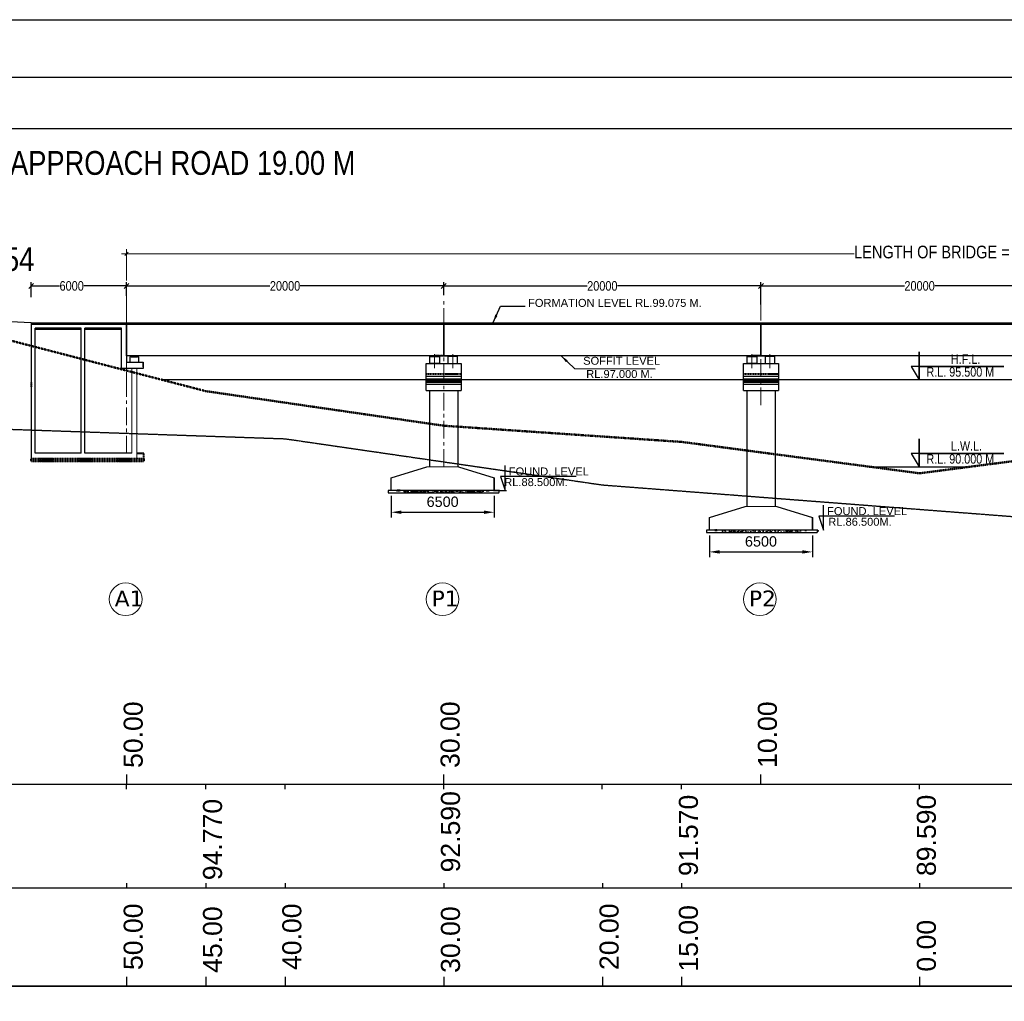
# Model space of a CAD drawing. Header units: millimetres. Extents: x -7734343280 to -3864522140, y -13315289801 to -345766.
# Tile 9 of 22: x -3864755716 to -3864693647, y -6657748940 to -6657687060. Entities that reach past the tile are written whole.
import ezdxf

# ---------------------------------------------------------------- set-up
doc = ezdxf.new("R2010")
doc.units = ezdxf.units.MM
doc.header["$MEASUREMENT"] = 0
doc.header["$PDMODE"] = 2
for name, pattern in [('CENTER', [50.8, 31.75, -6.35, 6.35, -6.35]), ('DASHED', [0.75, 0.5, -0.25]), ('HIDDEN', [0.375, 0.25, -0.125])]:
    doc.linetypes.add(name, pattern=pattern)
doc.layers.add('CEN', color=3, linetype='CENTER', lineweight=13)
doc.layers.add('TITLE', color=10, linetype='Continuous', lineweight=18)
doc.layers.add('CHAINAGE', color=7, linetype='Continuous')
doc.layers.add('TEXT', color=7, linetype='Continuous')
doc.styles.add('ROMANS', font='arial.ttf')
doc.styles.get("Standard").update_dxf_attribs({"font": 'verdana.ttf', "height": 250})
doc.styles.add('style3', font='ARIALN.TTF')
doc.dimstyles.new('Abut-standard', dxfattribs={"dimtxt": 300, "dimasz": 200, "dimexe": 300, "dimexo": 50, "dimgap": 50, "dimtad": 0, "dimtih": 1, "dimtoh": 1, "dimdec": 0, "dimzin": 0, "dimdsep": 46, "dimtxsty": 'Standard', "dimblk": 'OBLIQUE', "dimcen": 0.09, "dimdle": 300, "dimclrd": 256, "dimclre": 256, "dimclrt": 256, "dimadec": 0, "dimazin": 0, "dimtp": 0.9995, "dimtm": 0.9995, "dimtfac": 1, "dimtdec": 0, "dimtix": 1, "dimtofl": 0, "dimtmove": 1, "dimatfit": 3, "dimfxl": 1, "dimtolj": 1, "dimtzin": 0, "dimlwd": 0, "dimlwe": 0, "dimarcsym": 0})
doc.dimstyles.new('ROMANS', dxfattribs={"dimtxt": 650, "dimasz": 650, "dimexe": 325, "dimexo": 325, "dimgap": 325, "dimtad": 1, "dimdec": 0, "dimzin": 9, "dimdsep": 46, "dimtxsty": 'ROMANS', "dimcen": 325, "dimclrd": 4, "dimclre": 4, "dimclrt": 6, "dimadec": 0, "dimazin": 0, "dimtfac": 1, "dimtdec": 0, "dimtmove": 0, "dimatfit": 3, "dimfxl": 1, "dimtolj": 1, "dimtzin": 9, "dimarcsym": 0})
doc.dimstyles.new('SANJAY', dxfattribs={"dimscale": 2.755, "dimtxt": 20000000001.9985, "dimasz": 42.0275, "dimexe": 15.388, "dimexo": 15.5775, "dimgap": 1.7375, "dimtad": 0, "dimtih": 1, "dimtoh": 1, "dimdec": 0, "dimzin": 0, "dimdsep": 46, "dimtxsty": 'Standard', "dimcen": 4000, "dimclrd": 3, "dimclre": 6, "dimclrt": 1, "dimadec": 0, "dimazin": 0, "dimtfac": 1, "dimtdec": 0, "dimtofl": 0, "dimtmove": 0, "dimatfit": 3, "dimfxl": 1, "dimtolj": 1, "dimtzin": 0, "dimarcsym": 0})

# ---------------------------------------------------------------- blocks, each defined once
blk = doc.blocks.new('_Oblique')
at = {"color": 0, "linetype": 'ByBlock', "lineweight": -2}
blk.add_line((-0.5, -0.5), (0.5, 0.5), dxfattribs=at)
blk = doc.blocks.new('*D92')
at = {"layer": 'Defpoints', "color": 0, "lineweight": 30, "transparency": 16777216}
for p in [(-3864754988.251573, -6657703847.254464), (-3864754988.251573, -6657704803.671271), (-3864748988.251841, -6657704717.578774)]:
    blk.add_point(p, dxfattribs=at)
at = {"layer": 'TEXT', "color": 7, "lineweight": -2, "transparency": 16777216}
for p, q in [((-3864754988.251573, -6657704553.671271), (-3864754988.251573, -6657703597.254464)), ((-3864754988.251573, -6657703847.254464), (-3864753203.408411, -6657703847.254464)), ((-3864748988.251841, -6657703847.254464), (-3864751672.876351, -6657703847.254464)), ((-3864748988.251841, -6657704467.578774), (-3864748988.251841, -6657703597.254464))]:
    blk.add_line(p, q, dxfattribs=at)
at = {"layer": 'TEXT', "color": 7, "lineweight": -2, "transparency": 16777216, "xscale": 300, "yscale": 300, "zscale": 300, "rotation": 180}
blk.add_blockref('_Oblique', (-3864754988.251573, -6657703847.254464), dxfattribs=at)
at = {"layer": 'TEXT', "color": 7, "lineweight": -2, "transparency": 16777216, "xscale": 300, "yscale": 300, "zscale": 300}
blk.add_blockref('_Oblique', (-3864748988.251841, -6657703847.254464), dxfattribs=at)
at = {"layer": 'TEXT', "color": 7, "transparency": 16777216, "insert": (-3864752438.142381, -6657703847.254464), "char_height": 600, "attachment_point": 5, "style": 'style3'}
blk.add_mtext('\\A1;6000', dxfattribs=at)
blk = doc.blocks.new('*D94')
at = {"layer": 'Defpoints', "color": 0, "lineweight": 30, "transparency": 16777216}
for p in [(-3864708987.001699, -6657703847.254464), (-3864688987.32121, -6657704467.578774), (-3864708987.001699, -6657705269.647805)]:
    blk.add_point(p, dxfattribs=at)
at = {"layer": 'TEXT', "color": 7, "lineweight": -2, "transparency": 16777216}
for p, q in [((-3864708987.001699, -6657705019.647805), (-3864708987.001699, -6657703597.254464)), ((-3864708987.001699, -6657703847.254464), (-3864699946.220118, -6657703847.254464)), ((-3864688987.32121, -6657703847.254464), (-3864698028.102792, -6657703847.254464)), ((-3864688987.32121, -6657704217.578774), (-3864688987.32121, -6657703597.254464))]:
    blk.add_line(p, q, dxfattribs=at)
at = {"layer": 'TEXT', "color": 7, "lineweight": -2, "transparency": 16777216, "xscale": 300, "yscale": 300, "zscale": 300, "rotation": 180}
blk.add_blockref('_Oblique', (-3864708987.001699, -6657703847.254464), dxfattribs=at)
at = {"layer": 'TEXT', "color": 7, "lineweight": -2, "transparency": 16777216, "xscale": 300, "yscale": 300, "zscale": 300}
blk.add_blockref('_Oblique', (-3864688987.32121, -6657703847.254464), dxfattribs=at)
at = {"layer": 'TEXT', "color": 7, "transparency": 16777216, "insert": (-3864698987.161455, -6657703847.254464), "char_height": 600, "attachment_point": 5, "style": 'style3'}
blk.add_mtext('\\A1;20000', dxfattribs=at)
blk = doc.blocks.new('*D95')
at = {"layer": 'Defpoints', "color": 0, "lineweight": 30, "transparency": 16777216}
for p in [(-3864728987.001699, -6657703847.254464), (-3864728987.001699, -6657704667.522011), (-3864708987.001699, -6657704667.522011)]:
    blk.add_point(p, dxfattribs=at)
at = {"layer": 'TEXT', "color": 7, "lineweight": -2, "transparency": 16777216}
for p, q in [((-3864728987.001699, -6657704417.522011), (-3864728987.001699, -6657703597.254464)), ((-3864728987.001699, -6657703847.254464), (-3864719946.060362, -6657703847.254464)), ((-3864708987.001699, -6657703847.254464), (-3864718027.943037, -6657703847.254464)), ((-3864708987.001699, -6657704417.522011), (-3864708987.001699, -6657703597.254464))]:
    blk.add_line(p, q, dxfattribs=at)
at = {"layer": 'TEXT', "color": 7, "lineweight": -2, "transparency": 16777216, "xscale": 300, "yscale": 300, "zscale": 300, "rotation": 180}
blk.add_blockref('_Oblique', (-3864728987.001699, -6657703847.254464), dxfattribs=at)
at = {"layer": 'TEXT', "color": 7, "lineweight": -2, "transparency": 16777216, "xscale": 300, "yscale": 300, "zscale": 300}
blk.add_blockref('_Oblique', (-3864708987.001699, -6657703847.254464), dxfattribs=at)
at = {"layer": 'TEXT', "color": 7, "transparency": 16777216, "insert": (-3864718987.001699, -6657703847.254464), "char_height": 600, "attachment_point": 5, "style": 'style3'}
blk.add_mtext('\\A1;20000', dxfattribs=at)
blk = doc.blocks.new('*D96')
at = {"layer": 'Defpoints', "color": 0, "lineweight": 30, "transparency": 16777216}
for p in [(-3864748987.32121, -6657703847.254464), (-3864748987.32121, -6657704667.522011), (-3864728987.001699, -6657704667.522011)]:
    blk.add_point(p, dxfattribs=at)
at = {"layer": 'TEXT', "color": 7, "lineweight": -2, "transparency": 16777216}
for p, q in [((-3864748987.32121, -6657704417.522011), (-3864748987.32121, -6657703597.254464)), ((-3864748987.32121, -6657703847.254464), (-3864739946.220118, -6657703847.254464)), ((-3864728987.001699, -6657703847.254464), (-3864738028.102792, -6657703847.254464)), ((-3864728987.001699, -6657704417.522011), (-3864728987.001699, -6657703597.254464))]:
    blk.add_line(p, q, dxfattribs=at)
at = {"layer": 'TEXT', "color": 7, "lineweight": -2, "transparency": 16777216, "xscale": 300, "yscale": 300, "zscale": 300, "rotation": 180}
blk.add_blockref('_Oblique', (-3864748987.32121, -6657703847.254464), dxfattribs=at)
at = {"layer": 'TEXT', "color": 7, "lineweight": -2, "transparency": 16777216, "xscale": 300, "yscale": 300, "zscale": 300}
blk.add_blockref('_Oblique', (-3864728987.001699, -6657703847.254464), dxfattribs=at)
at = {"layer": 'TEXT', "color": 7, "transparency": 16777216, "insert": (-3864738987.161455, -6657703847.254464), "char_height": 600, "attachment_point": 5, "style": 'style3'}
blk.add_mtext('\\A1;20000', dxfattribs=at)
blk = doc.blocks.new('*D97')
at = {"layer": 'Defpoints', "color": 0, "lineweight": 30, "transparency": 16777216}
for p in [(-3864628988.279743, -6657701825.456538), (-3864748987.32121, -6657703560.19614), (-3864628988.279743, -6657703597.254464)]:
    blk.add_point(p, dxfattribs=at)
at = {"layer": 'TEXT', "lineweight": 0, "transparency": 16777216}
for p, q in [((-3864749287.32121, -6657701825.456538), (-3864703104.376193, -6657701825.456538)), ((-3864748987.32121, -6657703510.19614), (-3864748987.32121, -6657701525.456538)), ((-3864628688.279743, -6657701825.456538), (-3864674871.224761, -6657701825.456538)), ((-3864628988.279743, -6657703547.254464), (-3864628988.279743, -6657701525.456538))]:
    blk.add_line(p, q, dxfattribs=at)
at = {"layer": 'TEXT', "lineweight": 0, "transparency": 16777216, "xscale": 200, "yscale": 200, "zscale": 200, "rotation": 180}
blk.add_blockref('_Oblique', (-3864748987.32121, -6657701825.456538), dxfattribs=at)
at = {"layer": 'TEXT', "lineweight": 0, "transparency": 16777216, "xscale": 200, "yscale": 200, "zscale": 200}
blk.add_blockref('_Oblique', (-3864628988.279743, -6657701825.456538), dxfattribs=at)
at = {"layer": 'TEXT', "transparency": 16777216, "insert": (-3864688987.800477, -6657701825.456538), "char_height": 800, "attachment_point": 5, "style": 'style3'}
blk.add_mtext('\\A1;LENGTH OF BRIDGE = 120.00M. (06 NO. SPAN @ 20.00M. EACH))', dxfattribs=at)
blk = doc.blocks.new('*D99')
at = {"layer": 'Defpoints', "color": 0, "linetype": 'ByBlock', "lineweight": 30, "ltscale": 20, "transparency": 16777216}
for p in [(-3864712237.295727, -6657719245.906006), (-3864705737.295727, -6657719245.906006), (-3864705737.295727, -6657720610)]:
    blk.add_point(p, dxfattribs=at)
at = {"layer": 'TEXT', "color": 4, "linetype": 'ByBlock', "lineweight": -2, "ltscale": 20, "transparency": 16777216}
for p, q in [((-3864712237.295727, -6657719570.906006), (-3864712237.295727, -6657720935)), ((-3864705737.295727, -6657719570.906006), (-3864705737.295727, -6657720935)), ((-3864711587.295727, -6657720610), (-3864706387.295727, -6657720610))]:
    blk.add_line(p, q, dxfattribs=at)
at = {"layer": 'TEXT', "color": 4, "linetype": 'ByBlock', "lineweight": 30, "ltscale": 20, "transparency": 16777216}
for points in [[(-3864711587.295727, -6657720501.666667), (-3864711587.295727, -6657720718.333333), (-3864712237.295727, -6657720610)], [(-3864706387.295727, -6657720501.666667), (-3864706387.295727, -6657720718.333333), (-3864705737.295727, -6657720610)]]:
    blk.add_solid(points, dxfattribs=at)
at = {"layer": 'TEXT', "color": 6, "linetype": 'ByBlock', "lineweight": 30, "ltscale": 20, "transparency": 16777216, "insert": (-3864708987.295727, -6657719953.127558), "char_height": 650, "attachment_point": 5, "style": 'ROMANS'}
blk.add_mtext('\\A1;6500', dxfattribs=at)
blk = doc.blocks.new('*D100')
at = {"layer": 'Defpoints', "color": 0, "linetype": 'ByBlock', "lineweight": 30, "ltscale": 20, "transparency": 16777216}
for p in [(-3864732303.955528, -6657716745.906012), (-3864725803.955528, -6657716745.906012), (-3864725803.955528, -6657718110.000006)]:
    blk.add_point(p, dxfattribs=at)
at = {"layer": 'TEXT', "color": 4, "linetype": 'ByBlock', "lineweight": -2, "ltscale": 20, "transparency": 16777216}
for p, q in [((-3864732303.955528, -6657717070.906012), (-3864732303.955528, -6657718435.000006)), ((-3864725803.955528, -6657717070.906012), (-3864725803.955528, -6657718435.000006)), ((-3864731653.955528, -6657718110.000006), (-3864726453.955528, -6657718110.000006))]:
    blk.add_line(p, q, dxfattribs=at)
at = {"layer": 'TEXT', "color": 4, "linetype": 'ByBlock', "lineweight": 30, "ltscale": 20, "transparency": 16777216}
for points in [[(-3864731653.955528, -6657718001.666673), (-3864731653.955528, -6657718218.333339), (-3864732303.955528, -6657718110.000006)], [(-3864726453.955528, -6657718001.666673), (-3864726453.955528, -6657718218.333339), (-3864725803.955528, -6657718110.000006)]]:
    blk.add_solid(points, dxfattribs=at)
at = {"layer": 'TEXT', "color": 6, "linetype": 'ByBlock', "lineweight": 30, "ltscale": 20, "transparency": 16777216, "insert": (-3864729053.955528, -6657717453.127563), "char_height": 650, "attachment_point": 5, "style": 'ROMANS'}
blk.add_mtext('\\A1;6500', dxfattribs=at)

msp = doc.modelspace()

# ---------------------------------------------------------------- hatches: boundary and pattern name
msp.add_hatch(color=256).paths.add_polyline_path([(-3864748289.661427, -6657708307.770776), (-3864748289.661427, -6657708245.906004), (-3864748688.148467, -6657708245.906004), (-3864748688.148467, -6657708307.770776)])
at = {"layer": 'TEXT'}
h = msp.add_hatch(color=4, dxfattribs=at)
h.paths.add_polyline_path([(-3864729556.981482, -6657708245.906006), (-3864729758.214073, -6657708245.906006), (-3864729758.214073, -6657708286.36485), (-3864729556.981482, -6657708286.36485)])
h.paths.add_polyline_path([(-3864729354.29425, -6657708245.906006), (-3864729556.981482, -6657708245.906006), (-3864729556.981482, -6657708286.36485), (-3864729354.29425, -6657708286.36485)])
h = msp.add_hatch(color=4, dxfattribs=at)
h.paths.add_polyline_path([(-3864728417.609973, -6657708245.906006), (-3864728216.377382, -6657708245.906006), (-3864728216.377382, -6657708286.36485), (-3864728417.609973, -6657708286.36485)])
h.paths.add_polyline_path([(-3864728620.297204, -6657708245.906006), (-3864728417.609973, -6657708245.906006), (-3864728417.609973, -6657708286.36485), (-3864728620.297204, -6657708286.36485)])
h = msp.add_hatch(color=4, dxfattribs=at)
h.paths.add_polyline_path([(-3864709556.981482, -6657708245.906006), (-3864709758.214073, -6657708245.906006), (-3864709758.214073, -6657708286.36485), (-3864709556.981482, -6657708286.36485)])
h.paths.add_polyline_path([(-3864709354.29425, -6657708245.906006), (-3864709556.981482, -6657708245.906006), (-3864709556.981482, -6657708286.36485), (-3864709354.29425, -6657708286.36485)])
h = msp.add_hatch(color=4, dxfattribs=at)
h.paths.add_polyline_path([(-3864708417.609973, -6657708245.906006), (-3864708216.377382, -6657708245.906006), (-3864708216.377382, -6657708286.36485), (-3864708417.609973, -6657708286.36485)])
h.paths.add_polyline_path([(-3864708620.297204, -6657708245.906006), (-3864708417.609973, -6657708245.906006), (-3864708417.609973, -6657708286.36485), (-3864708620.297204, -6657708286.36485)])
at = {"layer": 'TEXT', "linetype": 'HIDDEN', "lineweight": 40, "ltscale": 20}
h = msp.add_hatch(dxfattribs=at)
h.set_pattern_fill('AR-CONC', color=256, scale=25, angle=180, style=0)
h.set_pattern_definition([(310, (-7731343032.23, 154976.56), (179.3150456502, 15.6880337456), [18.75, -206.25]), (5, (-7731343032.23, 154976.56), (-34.6878334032, -188.048033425), [15, -165]), (259.5486, (-7731343017.29, 154977.86), (144.6273454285, -172.3598855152), [15.9350475, -175.285528]), (313.8158, (-7731343032.23, 154926.56), (266.8102621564, 41.379753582), [28.125, -309.375]), (263.3644, (-7731343010, 154930), (233.665676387, -243.529467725), [23.902572, -262.92825]), (8.8158, (-7731343032.23, 154926.56), (233.665486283, -243.529650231), [22.5, -247.5]), (339, (-7731343007.23, 154939.06), (149.2267630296, 100.6547226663), [18.75, -206.25]), (34, (-7731343007.23, 154939.06), (60.8288329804, -181.2875112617), [15, -165]), (288.5486, (-7731342994.8, 154947.45), (210.0556571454, -80.6326241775), [15.9350475, -175.285528]), (322.5, (-7731343032.23, 154976.56), (3.0399638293, -83.22346345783), [0, -163, 0, -167.5, 0, -165.625]), (352.5, (-7731343032.23, 154976.56), (65.7673843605, -98.6029279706), [0, -95.5, 0, -159.25, 0, -63.125]), (32.5, (-7731343087.98, 154976.56), (133.4556090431, 5.6387179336), [0, -62.5, 0, -195, 0, -258.75]), (42.5, (-7731343112.98, 154976.56), (145.7965423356, -25.026245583), [0, -81.25, 0, -129.5, 0, -183.75])])
h.paths.add_polyline_path([(-3864747887.393149, -6657714745.906006), (-3864754987.299815, -6657714745.906006), (-3864754987.299815, -6657714895.906012), (-3864747887.393149, -6657714895.906012)])
at = {"layer": 'TEXT'}
h = msp.add_hatch(dxfattribs=at)
h.set_pattern_fill('AR-CONC', color=4, scale=50, style=0)
h.set_pattern_definition([(50, (-3864827150.6, -6657592302.66), (358.6301, -31.37607), [37.5, -412.5]), (355, (-3864827150.6, -6657592302.66), (-69.3757, 376.0961), [30, -330]), (100.4514, (-3864827120.7, -6657592305.27), (289.2547, 344.7198), [31.8701, -350.57106]), (46.1842, (-3864827150.6, -6657592202.66), (533.6205, -82.7595), [56.25, -618.75]), (96.6356, (-3864827106.13, -6657592209.55), (467.3314, 487.059), [47.8051, -525.8565]), (351.1842, (-3864827150.6, -6657592202.66), (467.331, 487.0593), [45, -495]), (21, (-3864827100.6, -6657592227.66), (298.4535, -201.30945), [37.5, -412.5]), (326, (-3864827100.6, -6657592227.66), (121.6577, 362.575), [30, -330]), (71.4514, (-3864827075.73, -6657592244.43), (420.1113, 161.26525), [31.8701, -350.57106]), (37.5, (-3864827150.6, -6657592302.66), (6.07993, 166.44693), [0, -326, 0, -335, 0, -331.25]), (7.5, (-3864827150.6, -6657592302.66), (131.53477, 197.20586), [0, -191, 0, -318.5, 0, -126.25]), (327.5, (-3864827262.1, -6657592302.66), (266.91122, -11.27744), [0, -125, 0, -390, 0, -517.5]), (317.5, (-3864827312.1, -6657592302.66), (291.5931, 50.0525), [0, -162.5, 0, -259, 0, -367.5])])
h.paths.add_polyline_path([(-3864729021.836376, -6657716745.906012), (-3864731521.836376, -6657716745.906012), (-3864731521.836376, -6657716895.906012), (-3864729021.836376, -6657716895.906012)])
h.paths.add_polyline_path([(-3864726521.836376, -6657716745.906012), (-3864729021.836376, -6657716745.906012), (-3864729021.836376, -6657716895.906012), (-3864726521.836376, -6657716895.906012)])
h = msp.add_hatch(dxfattribs=at)
h.set_pattern_fill('AR-CONC', color=4, scale=50, style=0)
h.set_pattern_definition([(50, (-3864827083.3, -6657592302.66), (358.6301, -31.37607), [37.5, -412.5]), (355, (-3864827083.3, -6657592302.66), (-69.3757, 376.0961), [30, -330]), (100.4514, (-3864827053.4, -6657592305.27), (289.2547, 344.7198), [31.8701, -350.57106]), (46.1842, (-3864827083.3, -6657592202.66), (533.6205, -82.7595), [56.25, -618.75]), (96.6356, (-3864827038.83, -6657592209.55), (467.3314, 487.059), [47.8051, -525.8565]), (351.1842, (-3864827083.3, -6657592202.66), (467.331, 487.0593), [45, -495]), (21, (-3864827033.3, -6657592227.66), (298.4535, -201.30945), [37.5, -412.5]), (326, (-3864827033.3, -6657592227.66), (121.6577, 362.575), [30, -330]), (71.4514, (-3864827008.43, -6657592244.43), (420.1113, 161.26525), [31.8701, -350.57106]), (37.5, (-3864827083.3, -6657592302.66), (6.07993, 166.44693), [0, -326, 0, -335, 0, -331.25]), (7.5, (-3864827083.3, -6657592302.66), (131.53477, 197.20586), [0, -191, 0, -318.5, 0, -126.25]), (327.5, (-3864827194.8, -6657592302.66), (266.91122, -11.27744), [0, -125, 0, -390, 0, -517.5]), (317.5, (-3864827244.8, -6657592302.66), (291.5931, 50.0525), [0, -162.5, 0, -259, 0, -367.5])])
h.paths.add_polyline_path([(-3864728954.540649, -6657716745.906012), (-3864731454.540649, -6657716745.906012), (-3864731454.540649, -6657716895.906012), (-3864728954.540649, -6657716895.906012)])
h.paths.add_polyline_path([(-3864726454.540649, -6657716745.906012), (-3864728954.540649, -6657716745.906012), (-3864728954.540649, -6657716895.906012), (-3864726454.540649, -6657716895.906012)])
h = msp.add_hatch(dxfattribs=at)
h.set_pattern_fill('AR-CONC', color=4, scale=50, style=0)
h.set_pattern_definition([(50, (-3864807083.94, -6657594802.66), (358.6301, -31.37607), [37.5, -412.5]), (355, (-3864807083.94, -6657594802.66), (-69.3757, 376.0961), [30, -330]), (100.4514, (-3864807054.05, -6657594805.27), (289.2547, 344.7198), [31.8701, -350.57106]), (46.1842, (-3864807083.94, -6657594702.66), (533.6205, -82.7595), [56.25, -618.75]), (96.6356, (-3864807039.47, -6657594709.55), (467.3314, 487.059), [47.8051, -525.8565]), (351.1842, (-3864807083.94, -6657594702.66), (467.331, 487.0593), [45, -495]), (21, (-3864807033.94, -6657594727.66), (298.4535, -201.30945), [37.5, -412.5]), (326, (-3864807033.94, -6657594727.66), (121.6577, 362.575), [30, -330]), (71.4514, (-3864807009.07, -6657594744.43), (420.1113, 161.26525), [31.8701, -350.57106]), (37.5, (-3864807083.94, -6657594802.66), (6.07993, 166.44693), [0, -326, 0, -335, 0, -331.25]), (7.5, (-3864807083.94, -6657594802.66), (131.53477, 197.20586), [0, -191, 0, -318.5, 0, -126.25]), (327.5, (-3864807195.44, -6657594802.66), (266.91122, -11.27744), [0, -125, 0, -390, 0, -517.5]), (317.5, (-3864807245.44, -6657594802.66), (291.5931, 50.0525), [0, -162.5, 0, -259, 0, -367.5])])
h.paths.add_polyline_path([(-3864708955.176575, -6657719245.906006), (-3864711455.176575, -6657719245.906006), (-3864711455.176575, -6657719395.906006), (-3864708955.176575, -6657719395.906006)])
h.paths.add_polyline_path([(-3864706455.176575, -6657719245.906006), (-3864708955.176575, -6657719245.906006), (-3864708955.176575, -6657719395.906006), (-3864706455.176575, -6657719395.906006)])

# ---------------------------------------------------------------- linework, layer by layer
for points in [[(-3864754987.299822, -6657706245.906004), (-3864748987.299822, -6657706245.906004), (-3864748987.305425, -6657708645.906004), (-3864747937.30543, -6657708645.906004)], [(-3864751849.299822, -6657706495.906006), (-3864754737.299822, -6657706495.906006)], [(-3864754737.299822, -6657706570.906006), (-3864751849.299822, -6657706570.906006)], [(-3864749287.305358, -6657709045.906004), (-3864749287.299822, -6657706495.906004), (-3864751599.299822, -6657706495.906004)], [(-3864751599.299822, -6657706570.906004), (-3864749287.299822, -6657706570.906004)], [(-3864748211.221406, -6657708645.906004), (-3864748211.221406, -6657708307.770776), (-3864748762.305425, -6657708307.770776), (-3864748762.305425, -6657708645.906004)], [(-3864747937.30543, -6657708945.906004), (-3864747937.30543, -6657708645.906004)]]:
    msp.add_lwpolyline(points)
msp.add_lwpolyline([(-3864748688.148467, -6657708307.770776), (-3864748289.661427, -6657708307.770776), (-3864748289.661427, -6657708245.906004), (-3864748688.148467, -6657708245.906004)], close=True)
at = {"color": 5}
for points in [[(-3864699010.999604, -6657709759.770414), (-3864699010.999604, -6657708928.639097), (-3864693685.20438, -6657708928.639097), (-3864699010.999604, -6657708928.639097), (-3864699010.999604, -6657709759.770414), (-3864699010.999604, -6657707998.630551), (-3864699010.999604, -6657708928.639097), (-3864699521.273791, -6657708928.639097), (-3864699010.999604, -6657709759.770414)], [(-3864699010.999604, -6657715245.906006), (-3864699010.999604, -6657714414.774689), (-3864693685.20438, -6657714414.774689), (-3864699010.999604, -6657714414.774689), (-3864699010.999604, -6657715245.906006), (-3864699010.999604, -6657713484.766143), (-3864699010.999604, -6657714414.774689), (-3864699521.273791, -6657714414.774689), (-3864699010.999604, -6657715245.906006)]]:
    msp.add_lwpolyline(points, dxfattribs=at)
at = {"layer": 'CEN', "ltscale": 35}
for p, q in [((-3864748988.160817, -6657710428.392879), (-3864748988.252579, -6657704467.578773)), ((-3864748988.160817, -6657707999.896554), (-3864748988.245797, -6657704467.578773)), ((-3864748987.312488, -6657714395.906004), (-3864748987.293308, -6657704983.648278))]:
    msp.add_line(p, q, dxfattribs=at)
for points in [[(-3864728987.001699, -6657715245.906012), (-3864728987.001699, -6657704694.745063)], [(-3864708987.001702, -6657711350.906006), (-3864708987.001699, -6657704694.745063)], [(-3864729556.981482, -6657709032.256131), (-3864729556.981482, -6657708143.691366)], [(-3864728417.609973, -6657709032.256131), (-3864728417.609973, -6657708143.691366)], [(-3864709556.981482, -6657709032.256131), (-3864709556.981482, -6657708143.691366)], [(-3864708417.609973, -6657709032.256131), (-3864708417.609973, -6657708143.691366)]]:
    msp.add_lwpolyline(points, dxfattribs=at)
at = {"layer": 'CHAINAGE', "color": 3}
for p, q in [((-3864784137.065931, -6657735245.906006), (-3864589540, -6657735245.906005)), ((-3864749246.914111, -6657735245.906011), (-3864748330.05626, -6657735245.906012)), ((-3864739246.914111, -6657735245.906012), (-3864738330.05626, -6657735245.906013)), ((-3864739246.914111, -6657735245.906016), (-3864738330.05626, -6657735245.906017)), ((-3864729246.914111, -6657735245.906012), (-3864728330.05626, -6657735245.906013)), ((-3864719246.914111, -6657735245.906011), (-3864718330.05626, -6657735245.906012)), ((-3864719246.914111, -6657735245.906012), (-3864718330.05626, -6657735245.906013)), ((-3864718330.05626, -6657735245.90601), (-3864715964.961029, -6657735245.90601)), ((-3864784137.065931, -6657741780.677704), (-3864589540, -6657741780.677705)), ((-3864784137.065931, -6657747984.826093), (-3864589540, -6657747984.826089)), ((-3864784137.065931, -6657747984.826093), (-3864589540, -6657747984.826089))]:
    msp.add_line(p, q, dxfattribs=at)
at = {"layer": 'TEXT'}
for p, q in [((-3864754987.299822, -6657706170.906006), (-3864754987.299815, -6657714745.906006)), ((-3864754737.299816, -6657714395.906005), (-3864754737.299822, -6657706495.906006)), ((-3864751849.299816, -6657714395.906005), (-3864751849.299822, -6657706495.906006)), ((-3864751599.299815, -6657714395.906005), (-3864751599.299822, -6657706495.906006)), ((-3864747937.30543, -6657708645.906004), (-3864747937.30543, -6657708945.906004)), ((-3864747937.30543, -6657708645.906004), (-3864747937.30543, -6657709045.906004)), ((-3864747937.30543, -6657709045.906004), (-3864749287.305358, -6657709045.906004)), ((-3864754987.29982, -6657709899.896556), (-3864754987.29982, -6657710249.896556)), ((-3864751849.299816, -6657714395.906005), (-3864754737.299816, -6657714395.906005)), ((-3864748637.513186, -6657714395.906005), (-3864751599.299816, -6657714395.906005)), ((-3864748637.513186, -6657714395.906005), (-3864749162.299815, -6657714395.906005)), ((-3864747887.393149, -6657714395.906005), (-3864748337.393149, -6657714395.906005)), ((-3864747887.393149, -6657714395.906005), (-3864748337.393148, -6657714395.906005)), ((-3864725848.245403, -6657716745.906013), (-3864725034.93448, -6657716745.906013))]:
    msp.add_line(p, q, dxfattribs=at)
at = {"layer": 'TEXT', "linetype": 'HIDDEN', "lineweight": 40, "ltscale": 20}
for p, q in [((-3864729006.981482, -6657708245.906006), (-3864729556.981482, -6657708245.906006)), ((-3864729006.981482, -6657708245.906006), (-3864729506.981482, -6657708245.906006)), ((-3864709006.981482, -6657708245.906006), (-3864709556.981482, -6657708245.906006)), ((-3864709006.981482, -6657708245.906006), (-3864709506.981482, -6657708245.906006)), ((-3864730086.687806, -6657709387.563574), (-3864727886.687806, -6657709387.563574)), ((-3864710086.687806, -6657709387.563574), (-3864707886.687806, -6657709387.563574)), ((-3864754987.29982, -6657709899.896556), (-3864754987.29982, -6657710249.896556)), ((-3864748337.393149, -6657714395.906005), (-3864747887.393149, -6657714395.906005)), ((-3864747887.393149, -6657714745.906006), (-3864747887.393149, -6657714395.906005)), ((-3864754987.299815, -6657714745.906005), (-3864747887.393149, -6657714745.906006)), ((-3864754987.299815, -6657714895.906012), (-3864754987.299815, -6657714745.906005)), ((-3864747887.393149, -6657714895.906006), (-3864754987.299815, -6657714895.906012)), ((-3864747887.393149, -6657714745.906006), (-3864747887.393149, -6657714895.906006)), ((-3864731803.955528, -6657716745.906012), (-3864731953.955528, -6657716745.906012)), ((-3864731953.955528, -6657716745.906012), (-3864731803.955528, -6657716745.906012)), ((-3864731736.659801, -6657716745.906012), (-3864731886.659801, -6657716745.906012)), ((-3864731886.659801, -6657716745.906012), (-3864731736.659801, -6657716745.906012)), ((-3864726303.955528, -6657716745.906012), (-3864726153.955528, -6657716745.906012)), ((-3864726236.659801, -6657716745.906012), (-3864726086.659801, -6657716745.906012)), ((-3864711737.295727, -6657719245.906006), (-3864711887.295727, -6657719245.906006)), ((-3864711887.295727, -6657719245.906006), (-3864711737.295727, -6657719245.906006)), ((-3864706237.295727, -6657719245.906006), (-3864706087.295727, -6657719245.906006)), ((-3864705410, -6657719245.906006), (-3864705440, -6657719395.906006))]:
    msp.add_line(p, q, dxfattribs=at)
at = {"layer": 'TEXT', "color": 7, "linetype": 'ByBlock', "lineweight": 30, "ltscale": 20}
for points in [[(-3864792270.056261, -6657687060), (-3864522140, -6657687060), (-3864522140, -6657842580), (-3864792270.056261, -6657842580)], [(-3864524820, -6657690710), (-3864788280, -6657690710), (-3864788280, -6657838450), (-3864524820, -6657838450)], [(-3864784137.065931, -6657834700), (-3864527633.004887, -6657834700), (-3864527633.004887, -6657693950), (-3864784137.065931, -6657693950)], [(-3864784137.065931, -6657834700), (-3864527633.004887, -6657834700), (-3864527633.004887, -6657693950), (-3864784137.065931, -6657693950)], [(-3864774494.279225, -6657735245.906005), (-3864589540, -6657735245.906005), (-3864589540, -6657747984.826089), (-3864774494.279225, -6657747984.826089)]]:
    msp.add_lwpolyline(points, close=True, dxfattribs=at)
at = {"layer": 'TEXT', "color": 5, "linetype": 'HIDDEN', "lineweight": 50, "ltscale": 20}
msp.add_lwpolyline([(-3864773987.295727, -6657705245.906006), (-3864758987.295727, -6657706585.906006), (-3864743987.295727, -6657710475.906006), (-3864728987.295727, -6657712655.906006), (-3864713987.295727, -6657713675.906006), (-3864698987.295728, -6657715655.906005), (-3864683987.295727, -6657713705.906005), (-3864668987.295727, -6657713045.90598), (-3864653987.295727, -6657712475.906005), (-3864638987.295727, -6657711055.906005), (-3864623987.295727, -6657708845.906005), (-3864608987.295727, -6657707225.906005), (-3864593987.295727, -6657706105.906005)], dxfattribs=at)
at = {"layer": 'TEXT', "color": 7, "linetype": 'ByBlock', "lineweight": 30, "ltscale": 20}
for points in [[(-3864754987.299822, -6657706170.906006), (-3864773987.295727, -6657705245.906006)], [(-3864732303.955528, -6657715945.906012), (-3864730054.591456, -6657715245.906012)], [(-3864728054.591456, -6657715245.906012), (-3864728054.591456, -6657715245.906012), (-3864728054.591456, -6657715245.906012), (-3864725803.955528, -6657715945.906012)], [(-3864731803.955528, -6657716745.906012), (-3864732303.955528, -6657716745.906012), (-3864732303.955528, -6657715945.906012)], [(-3864725803.955528, -6657716745.906012), (-3864725803.955528, -6657716745.906012), (-3864725803.955528, -6657715945.906012)], [(-3864712237.295727, -6657718445.906006), (-3864709987.931655, -6657717745.906006)], [(-3864707987.931655, -6657717745.906006), (-3864707987.931655, -6657717745.906006), (-3864707987.931655, -6657717745.906006), (-3864705737.295727, -6657718445.906006)], [(-3864711737.295727, -6657719245.906006), (-3864712237.295727, -6657719245.906006), (-3864712237.295727, -6657718445.906006)], [(-3864705737.295727, -6657719245.906006), (-3864705737.295727, -6657719245.906006), (-3864705737.295727, -6657718445.906006)]]:
    msp.add_lwpolyline(points, dxfattribs=at)
at = {"layer": 'TEXT', "color": 7, "linetype": 'DASHED', "lineweight": 30, "ltscale": 20}
for points in [[(-3864754987.299822, -6657706170.906006), (-3864754987.299822, -6657706170.906006), (-3864748987.295727, -6657706170.906006), (-3864628987.295727, -6657706170.906006), (-3864622987.298066, -6657706170.906006)], [(-3864748987.295727, -6657706170.906006), (-3864748987.295727, -6657706245.906006), (-3864628987.295727, -6657706245.906006)], [(-3864728987.295727, -6657706245.906006), (-3864728987.295727, -6657708245.906006), (-3864731360, -6657708245.906006)], [(-3864708987.295727, -6657706245.906006), (-3864708987.295727, -6657708245.906006), (-3864711360, -6657708245.906006)], [(-3864729758.214073, -6657708245.906006), (-3864728216.377382, -6657708245.906006)], [(-3864709758.214073, -6657708245.906006), (-3864708216.377382, -6657708245.906006)]]:
    msp.add_lwpolyline(points, dxfattribs=at)
for points in [[(-3864728987.295727, -6657708245.906006), (-3864748987.295727, -6657708245.906006), (-3864748987.295727, -6657706170.906006), (-3864728987.295727, -6657706170.906006)], [(-3864708987.295727, -6657708245.906006), (-3864728987.295727, -6657708245.906006), (-3864728987.295727, -6657706170.906006), (-3864708987.295727, -6657706170.906006)], [(-3864688987.295727, -6657708245.906006), (-3864708987.295727, -6657708245.906006), (-3864708987.295727, -6657706170.906006), (-3864688987.295727, -6657706170.906006)]]:
    msp.add_lwpolyline(points, close=True, dxfattribs=at)
at = {"layer": 'TEXT'}
for points in [[(-3864729856.981482, -6657708286.36485), (-3864729256.981482, -6657708286.36485), (-3864729256.981482, -6657708737.563578), (-3864729856.981482, -6657708737.563578), (-3864729856.981482, -6657708286.36485)], [(-3864728117.609973, -6657708286.36485), (-3864728717.609973, -6657708286.36485), (-3864728717.609973, -6657708737.563578), (-3864728117.609973, -6657708737.563578), (-3864728117.609973, -6657708286.36485)], [(-3864709856.981482, -6657708286.36485), (-3864709256.981482, -6657708286.36485), (-3864709256.981482, -6657708737.563578), (-3864709856.981482, -6657708737.563578), (-3864709856.981482, -6657708286.36485)], [(-3864708117.609973, -6657708286.36485), (-3864708717.609973, -6657708286.36485), (-3864708717.609973, -6657708737.563578), (-3864708117.609973, -6657708737.563578), (-3864708117.609973, -6657708286.36485)], [(-3864730086.687806, -6657710437.563574), (-3864730086.687806, -6657708737.563574), (-3864727886.687806, -6657708737.563574), (-3864727886.687806, -6657710437.563574)], [(-3864710086.687806, -6657710437.563574), (-3864710086.687806, -6657708737.563574), (-3864707886.687806, -6657708737.563574), (-3864707886.687806, -6657710437.563574)], [(-3864730086.687806, -6657709535.707543), (-3864727886.687806, -6657709535.707543)], [(-3864710086.687806, -6657709535.707543), (-3864707886.687806, -6657709535.707543)], [(-3864730086.687806, -6657709707.072877), (-3864727886.687806, -6657709707.072877)], [(-3864730086.687806, -6657709829.47683), (-3864727886.687806, -6657709829.47683)], [(-3864730086.687806, -6657709915.159621), (-3864727886.687806, -6657709915.159621)], [(-3864730086.687806, -6657710037.563574), (-3864727886.687806, -6657710037.563574)], [(-3864710086.687806, -6657709707.072877), (-3864707886.687806, -6657709707.072877)], [(-3864710086.687806, -6657709829.47683), (-3864707886.687806, -6657709829.47683)], [(-3864710086.687806, -6657709915.159621), (-3864707886.687806, -6657709915.159621)], [(-3864710086.687806, -6657710037.563574), (-3864707886.687806, -6657710037.563574)], [(-3864730086.687806, -6657710437.563574), (-3864727886.687806, -6657710437.563574)], [(-3864729886.659805, -6657710437.563574), (-3864729886.659801, -6657715245.906012)], [(-3864728086.659805, -6657710437.563574), (-3864728086.659801, -6657715245.906012)], [(-3864710086.687806, -6657710437.563574), (-3864707886.687806, -6657710437.563574)], [(-3864709886.659805, -6657710437.563574), (-3864709886.659799, -6657717745.906006)], [(-3864708086.659805, -6657710437.563574), (-3864708087.931655, -6657717745.906006)], [(-3864720625.629477, -6657715866.535583), (-3864725415.506279, -6657715866.535582), (-3864725109.1084, -6657716745.906012), (-3864725109.1084, -6657715170.604289)], [(-3864725803.955528, -6657715945.906012), (-3864725803.955528, -6657716745.906012), (-3864732303.955528, -6657716745.906012), (-3864732303.955528, -6657715945.906012)], [(-3864732496.659801, -6657716745.906012), (-3864732496.659801, -6657716895.906012), (-3864725506.659801, -6657716895.906012), (-3864725476.659801, -6657716745.906012), (-3864732496.659801, -6657716745.906012)], [(-3864725524.757438, -6657716745.906013), (-3864725848.245403, -6657716745.906013)], [(-3864700558.969676, -6657718366.535577), (-3864705348.846478, -6657718366.535576), (-3864705042.448599, -6657719245.906006), (-3864705042.448599, -6657717670.604283)], [(-3864705737.295727, -6657718445.906006), (-3864705737.295727, -6657719245.906006), (-3864712237.295727, -6657719245.906006), (-3864712237.295727, -6657718445.906006)], [(-3864712430, -6657719245.906006), (-3864712430, -6657719395.906006), (-3864705440, -6657719395.906006), (-3864705410, -6657719245.906006), (-3864712430, -6657719245.906006)]]:
    msp.add_lwpolyline(points, dxfattribs=at)
at = {"layer": 'TEXT', "color": 4}
for points in [[(-3864729758.214073, -6657708286.36485), (-3864729354.29425, -6657708286.36485), (-3864729354.29425, -6657708245.906006), (-3864729758.214073, -6657708245.906006)], [(-3864728216.377382, -6657708286.36485), (-3864728620.297204, -6657708286.36485), (-3864728620.297204, -6657708245.906006), (-3864728216.377382, -6657708245.906006)], [(-3864709758.214073, -6657708286.36485), (-3864709354.29425, -6657708286.36485), (-3864709354.29425, -6657708245.906006), (-3864709758.214073, -6657708245.906006)], [(-3864708216.377382, -6657708286.36485), (-3864708620.297204, -6657708286.36485), (-3864708620.297204, -6657708245.906006), (-3864708216.377382, -6657708245.906006)]]:
    msp.add_lwpolyline(points, close=True, dxfattribs=at)
at = {"layer": 'TEXT', "color": 4, "linetype": 'DASHED', "lineweight": 30, "ltscale": 20}
msp.add_lwpolyline([(-3864746802.205753, -6657709745.906006), (-3864630095.893019, -6657709745.906006)], dxfattribs=at)
at = {"layer": 'TEXT', "color": 3, "linetype": 'DASHED', "lineweight": 30, "ltscale": 20}
msp.add_lwpolyline([(-3864758987.295727, -6657712785.906006), (-3864738987.295727, -6657713475.906006), (-3864718987.295727, -6657716385.906008), (-3864678987.295727, -6657719465.906005), (-3864658987.295727, -6657717305.90598), (-3864638987.295727, -6657714055.906005)], dxfattribs=at)
at = {"layer": 'TEXT', "linetype": 'HIDDEN', "lineweight": 40, "ltscale": 20}
msp.add_lwpolyline([(-3864747887.393149, -6657714745.906006), (-3864754987.299815, -6657714745.906006), (-3864754987.299815, -6657714895.906012), (-3864747887.393149, -6657714895.906012)], close=True, dxfattribs=at)
at = {"layer": 'TEXT', "color": 6, "linetype": 'DASHED', "lineweight": 30, "ltscale": 20}
msp.add_lwpolyline([(-3864702093.356328, -6657715245.906006), (-3864695833.449581, -6657715245.906006)], dxfattribs=at)
at = {"layer": 'TEXT', "color": 1}
for points in [[(-3864748964.656739, -6657735245.906007), (-3864748964.656739, -6657734652.42683)], [(-3864728987.295727, -6657735245.906007), (-3864728987.295727, -6657734652.42683)], [(-3864708987.295727, -6657735245.906007), (-3864708987.295727, -6657734652.42683)], [(-3864748987.295727, -6657735570.213675), (-3864748987.295727, -6657735245.906011)], [(-3864748987.295727, -6657735570.213676), (-3864748987.295727, -6657735245.906013)], [(-3864748987.295727, -6657735570.213676), (-3864748987.295727, -6657735245.906013)], [(-3864743987.295727, -6657735570.213673), (-3864743987.295727, -6657735245.906009)], [(-3864738987.295727, -6657735570.21368), (-3864738987.295727, -6657735245.906016)], [(-3864738987.295727, -6657735570.213682), (-3864738987.295727, -6657735245.906018)], [(-3864738987.295727, -6657735570.213682), (-3864738987.295727, -6657735245.906018)], [(-3864728987.295727, -6657735570.213673), (-3864728987.295727, -6657735245.906009)], [(-3864718987.295727, -6657735570.213675), (-3864718987.295727, -6657735245.906011)], [(-3864718987.295727, -6657735570.213676), (-3864718987.295727, -6657735245.906013)], [(-3864718987.295727, -6657735570.213676), (-3864718987.295727, -6657735245.906013)], [(-3864713987.295727, -6657735570.213672), (-3864713987.295727, -6657735245.906008)], [(-3864698987.295728, -6657735570.213669), (-3864698987.295728, -6657735245.906005)], [(-3864698987.295728, -6657735570.213672), (-3864698987.295728, -6657735245.906008)], [(-3864748964.656739, -6657741780.677711), (-3864748964.656739, -6657741483.938123)], [(-3864743964.656739, -6657741780.677708), (-3864743964.656739, -6657741483.938119)], [(-3864738964.656739, -6657741780.677717), (-3864738964.656739, -6657741483.938128)], [(-3864728964.656739, -6657741780.677708), (-3864728964.656739, -6657741483.938119)], [(-3864718964.656739, -6657741780.677711), (-3864718964.656739, -6657741483.938123)], [(-3864713964.656739, -6657741780.677707), (-3864713964.656739, -6657741483.938118)], [(-3864698964.65674, -6657741780.677708), (-3864698964.65674, -6657741483.938119)], [(-3864748964.656739, -6657747984.826093), (-3864748964.656739, -6657747391.346916)], [(-3864743964.65674, -6657747984.826091), (-3864743964.65674, -6657747391.346914)], [(-3864738964.656739, -6657747984.826098), (-3864738964.656739, -6657747391.346922)], [(-3864728964.65674, -6657747984.826091), (-3864728964.65674, -6657747391.346914)], [(-3864718964.656739, -6657747984.826093), (-3864718964.656739, -6657747391.346916)], [(-3864713964.65674, -6657747984.82609), (-3864713964.65674, -6657747391.346913)], [(-3864698964.65674, -6657747984.826092), (-3864698964.65674, -6657747391.346915)]]:
    msp.add_lwpolyline(points, dxfattribs=at)
at = {"layer": 'TITLE', "color": 0, "linetype": 'ByBlock'}
for p, q in [((-3864748637.291374, -6657709045.906004), (-3864748637.530868, -6657714395.906004)), ((-3864748337.299251, -6657709045.906004), (-3864748337.407267, -6657714745.906006)), ((-3864729954.591456, -6657715245.906012), (-3864730054.591456, -6657715245.906012)), ((-3864729953.955528, -6657715245.906012), (-3864728153.955528, -6657715245.906012)), ((-3864728154.591456, -6657715245.906012), (-3864728054.591456, -6657715245.906012)), ((-3864709887.931655, -6657717745.906006), (-3864709987.931655, -6657717745.906006)), ((-3864709887.295727, -6657717745.906006), (-3864708087.295727, -6657717745.906006)), ((-3864708087.931655, -6657717745.906006), (-3864707987.931655, -6657717745.906006))]:
    msp.add_line(p, q, dxfattribs=at)
for centre in [(-3864749035.370521, -6657723598.03723), (-3864729058.009509, -6657723598.03723), (-3864709058.009509, -6657723598.03723)]:
    msp.add_circle(centre, 1030.762517, dxfattribs=at)

# ---------------------------------------------------------------- texts
at = {"layer": 'TEXT', "style": 'ROMANS'}
for s, p in [('FOUND. LEVEL', (-3864724882.325676, -6657715788.720894)), ('RL.88.500M.', (-3864725170.459805, -6657716461.237493)), ('FOUND. LEVEL', (-3864704815.665875, -6657718288.720888)), ('RL.86.500M.', (-3864704741.095732, -6657718961.237487))]:
    msp.add_text(s, height=500, dxfattribs=at).set_placement(p)
at = {"layer": 'TEXT', "color": 1, "style": 'ROMANS'}
for s, insert, char_height, attachment_point in [('{\\fSwis721 Cn BT|b0|i0|c0|p34;LENGTH OF APPROACH ROAD 19.00 M}', (-3864734554.217497, -6657695340.023116), 1500, 3), ('{\\fSwis721 Cn BT|b0|i0|c0|p34;GRADIENT 1:20.54}', (-3864754794.217497, -6657701400.023116), 1500, 3), ('{\\fSwis721 Cn BT|b0|i0|c0|p34; R.L. 95.500 M }', (-3864698743.667374, -6657708967.211208), 594, 1), ('{\\fSwis721 Cn BT|b0|i0|c0|p34; R.L. 90.000 M }', (-3864698743.667374, -6657714453.3468), 594, 1)]:
    msp.add_mtext(s, dxfattribs=dict(at, insert=insert, char_height=char_height, attachment_point=attachment_point))
at = {"layer": 'TEXT', "char_height": 500, "attachment_point": 1, "style": 'ROMANS'}
for s, insert, width in [('FORMATION LEVEL RL.99.075 M.', (-3864723666.299142, -6657704661.801595), 14303.61165142), ('SOFFIT LEVEL\\P RL.97.000 M.', (-3864720194.469854, -6657708311.898878), 17334.1435728)]:
    msp.add_mtext(s, dxfattribs=dict(at, insert=insert, width=width))
at = {"layer": 'TEXT', "color": 1, "char_height": 594, "width": 721.42828465, "attachment_point": 1, "style": 'ROMANS'}
for s, insert in [('{\\fSwis721 Cn BT|b0|i0|c0|p34;H.F.L.}', (-3864697012.283103, -6657708161.359076)), ('{\\fSwis721 Cn BT|b0|i0|c0|p34;L.W.L.}', (-3864697012.283103, -6657713631.359077))]:
    msp.add_mtext(s, dxfattribs=dict(at, insert=insert))
at = {"layer": 'TEXT', "char_height": 1000, "width": 9835.57646756, "attachment_point": 1}
for s, insert in [('A1', (-3864749725.429065, -6657723045.982924)), ('P1', (-3864729748.068053, -6657723045.982924)), ('P2', (-3864709748.068053, -6657723045.982924))]:
    msp.add_mtext(s, dxfattribs=dict(at, insert=insert))
at = {"layer": 'TEXT', "color": 1, "char_height": 1200, "width": 9235.72685589, "attachment_point": 1, "rotation": 90, "style": 'ROMANS'}
for s, insert in [('50.00', (-3864749160.945891, -6657734229.403115)), ('30.00', (-3864729183.584879, -6657734229.403115)), ('10.00', (-3864709183.584879, -6657734229.403115)), ('\\pt10940;92.590', (-3864729160.945891, -6657740814.991755)), ('\\pt10940;91.570', (-3864714160.945891, -6657741044.991755)), ('\\pt10940;89.590', (-3864699160.945891, -6657741044.991755)), ('\\pt10940;94.770', (-3864744160.945891, -6657741304.991755)), ('50.00', (-3864749160.945891, -6657746968.323201)), ('40.00', (-3864739160.945891, -6657746968.323207)), ('20.00', (-3864719160.945891, -6657746968.323201)), ('15.00', (-3864714160.945892, -6657747068.323195)), ('45.00', (-3864744160.945892, -6657747148.323196)), ('30.00', (-3864729160.945892, -6657747148.323196)), ('0.00', (-3864699160.945892, -6657747068.323197))]:
    msp.add_mtext(s, dxfattribs=dict(at, insert=insert))

# ---------------------------------------------------------------- dimensions: what is measured, and where the dimension line sits
at = {"layer": 'TEXT'}
dim = msp.add_linear_dim(base=(-3864628988.279743, -6657701825.456538), p1=(-3864748987.32121, -6657703560.19614), p2=(-3864628988.279743, -6657703597.254464), text='LENGTH OF BRIDGE = 120.00M. (06 NO. SPAN @ 20.00M. EACH))', dimstyle='Abut-standard', override={"dimtxt": 800, "dimtxsty": 'style3'}, dxfattribs=at)
dim.commit()
dim.dimension.update_dxf_attribs({"geometry": '*D97', "text_midpoint": (-3864688987.800477, -6657701825.456538)})
dim = msp.add_linear_dim(base=(-3864754988.251573, -6657703847.254464), p1=(-3864748988.251841, -6657704717.578774), p2=(-3864754988.251573, -6657704803.671271), dimstyle='SANJAY', override={"dimscale": 1, "dimtxt": 600, "dimasz": 300, "dimexe": 250, "dimexo": 250, "dimgap": 30, "dimtih": 0, "dimtoh": 0, "dimtxsty": 'style3', "dimblk": 'Oblique', "dimcen": -1000, "dimclrd": 7, "dimclre": 7, "dimclrt": 7}, dxfattribs=at)
dim.commit()
dim.dimension.update_dxf_attribs({"geometry": '*D92', "text_midpoint": (-3864752438.142381, -6657703847.254464), "dimtype": 160})
for base, p1, p2, picture, middle in [((-3864748987.32121, -6657703847.254464), (-3864728987.001699, -6657704667.522011), (-3864748987.32121, -6657704667.522011), '*D96', (-3864738987.161455, -6657703847.254464)), ((-3864728987.001699, -6657703847.254464), (-3864708987.001699, -6657704667.522011), (-3864728987.001699, -6657704667.522011), '*D95', (-3864718987.001699, -6657703847.254464)), ((-3864708987.001699, -6657703847.254464), (-3864688987.32121, -6657704467.578774), (-3864708987.001699, -6657705269.647805), '*D94', (-3864698987.161455, -6657703847.254464))]:
    dim = msp.add_linear_dim(base=base, p1=p1, p2=p2, dimstyle='SANJAY', override={"dimscale": 1, "dimtxt": 600, "dimasz": 300, "dimexe": 250, "dimexo": 250, "dimgap": 30, "dimtih": 0, "dimtoh": 0, "dimtxsty": 'style3', "dimblk": 'Oblique', "dimcen": -1000, "dimclrd": 7, "dimclre": 7, "dimclrt": 7}, dxfattribs=at)
    dim.commit()
    dim.dimension.update_dxf_attribs({"geometry": picture, "text_midpoint": middle})
at = {"layer": 'TEXT', "color": 7, "linetype": 'ByBlock', "lineweight": 30, "ltscale": 20}
for base, p1, p2, picture, middle in [((-3864725803.955528, -6657718110.000006), (-3864732303.955528, -6657716745.906012), (-3864725803.955528, -6657716745.906012), '*D100', (-3864729053.955528, -6657718110.000006)), ((-3864705737.295727, -6657720610), (-3864712237.295727, -6657719245.906006), (-3864705737.295727, -6657719245.906006), '*D99', (-3864708987.295727, -6657720610))]:
    dim = msp.add_linear_dim(base=base, p1=p1, p2=p2, dimstyle='ROMANS', override={"dimfxl": 100}, dxfattribs=at)
    dim.commit()
    dim.dimension.update_dxf_attribs({"geometry": picture, "text_midpoint": middle, "dimtype": 160})

# ---------------------------------------------------------------- leaders
at = {"layer": 'TEXT'}
msp.add_leader([(-3864725865.937239, -6657706145.983295), (-3864725413.990013, -6657705112.819126), (-3864723846.750677, -6657705112.819126)], dimstyle='SANJAY', override={"dimscale": 1, "dimtxt": 500, "dimasz": 500, "dimexe": 250, "dimexo": 250, "dimgap": 30, "dimtih": 0, "dimtoh": 0, "dimlfac": 0.5, "dimcen": -1000, "dimclrd": 7, "dimclre": 7, "dimclrt": 7}, dxfattribs=at)
at = {"layer": 'TEXT', "annotation_type": 0, "has_hookline": 1, "hookline_direction": 0}
msp.add_leader([(-3864721586.378096, -6657708245.906004), (-3864720743.986415, -6657709058.996763), (-3864715646.03218, -6657709061.162906)], dimstyle='SANJAY', override={"dimscale": 1, "dimtxt": 500, "dimasz": 500, "dimexe": 250, "dimexo": 250, "dimgap": 30, "dimtih": 0, "dimtoh": 0, "dimlfac": 0.5, "dimcen": -1000, "dimclrd": 7, "dimclre": 7, "dimclrt": 7}, dxfattribs=at)

doc.saveas('drawing.dxf')
